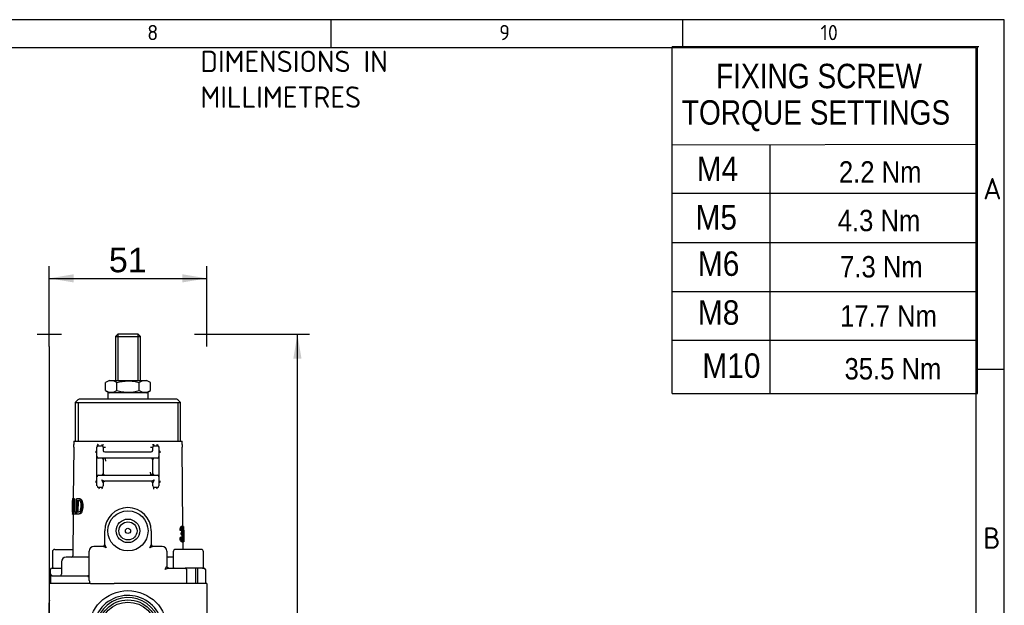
# Model space of a CAD drawing. Header units: millimetres. Extents: x 0 to 578, y 0 to 412.
# Tile 12 of 12: x 417 to 578, y 316 to 412. Entities that reach past the tile are written whole.
import ezdxf
from ezdxf.enums import TextEntityAlignment as Align

# ---------------------------------------------------------------- set-up
doc = ezdxf.new("R2010")
doc.units = ezdxf.units.MM
for name, color, linetype in [('01', 7, 'Continuous'), ('dimensions', 7, 'Continuous'), ('principle_views', 7, 'Continuous'), ('SH12-FR-AD', 7, 'Continuous'), ('torque_table', 7, 'Continuous')]:
    doc.layers.add(name, color=color, linetype=linetype)
doc.styles.add('SEACAD_Arial', font='arial.ttf')
doc.dimstyles.new('ISO', dxfattribs={"dimtxt": 4, "dimasz": 4, "dimexe": 2, "dimexo": 2, "dimgap": 1, "dimtad": 1, "dimdec": 0, "dimlfac": 1.972881, "dimtxsty": 'SEACAD_Arial', "dimblk1": '_SE_FILLED', "dimblk2": '_SE_FILLED', "dimsah": 1, "dimcen": 2, "dimadec": 0, "dimazin": 0, "dimtfac": 0.5, "dimtdec": 3, "dimtmove": 0, "dimatfit": 3, "dimfxl": 1, "dimarcsym": 0})

# ---------------------------------------------------------------- blocks, each defined once
blk = doc.blocks.new('SE1')
at = {"layer": 'principle_views', "color": 7}
for p, q in [((524.05, 359.77), (574.05, 359.77)), ((524.05, 351.08), (574.05, 351.08))]:
    blk.add_line(p, q, dxfattribs=at)
at = {"layer": 'torque_table', "color": 7}
for p, q in [((574.25, 407.78), (524.05, 407.77)), ((524.05, 351.08), (524.05, 407.77)), ((574.01, 351.08), (574.01, 407.77)), ((524.05, 391.77), (574.06, 391.86)), ((540.05, 391.77), (540.05, 351.08)), ((574.05, 383.77), (524.05, 383.77)), ((524.05, 375.77), (574.05, 375.77)), ((524.05, 367.77), (574.05, 367.77))]:
    blk.add_line(p, q, dxfattribs=at)
at = {"layer": 'torque_table', "attachment_point": 7, "style": 'SEACAD_Arial'}
for s, insert, char_height, width in [('{\\fArial|b0||i0||c0|p34;\\C7;\\H3.999996;\\W0.8225;FIXING SCREW}', (531.24, 400.96), 4, 34.4348), ('{\\fArial|b0||i0||c0|p34;\\C7;\\H3.999996;\\W0.8225;TORQUE SETTINGS}', (525.64, 393.96), 4, 44.8695), ('{\\fArial|b0||i0||c0|p34;\\C7;\\H3.5;\\W0.857;2.2 Nm}', (551.35, 385.57), 3.5, 13.2392), ('{\\fArial|b0||i0||c0|p34;\\C7;\\H3.999996;\\W0.875;M4}', (528.08, 385.83), 4, 6.5217), ('{\\fArial|b0||i0||c0|p34;\\C7;\\H3.5;\\W0.857;4.3 Nm}', (551.16, 377.57), 3.5, 13.2392), ('{\\fArial|b0||i0||c0|p34;\\C7;\\H3.999996;\\W0.875;M5}', (527.88, 377.83), 4, 6.5217), ('{\\fArial|b0||i0||c0|p34;\\C7;\\H3.5;\\W0.857;7.3 Nm}', (551.55, 370), 3.5, 13.2392), ('{\\fArial|b0||i0||c0|p34;\\C7;\\H3.999996;\\W0.875;M6}', (528.27, 370.25), 4, 6.5217), ('{\\fArial|b0||i0||c0|p34;\\C7;\\H3.5;\\W0.857;17.7 Nm}', (551.55, 362), 3.5, 15.5218), ('{\\fArial|b0||i0||c0|p34;\\C7;\\H3.999996;\\W0.875;M8}', (528.27, 362.25), 4, 6.5217), ('{\\fArial|b0||i0||c0|p34;\\C7;\\H3.5;\\W0.857;35.5 Nm}', (552.27, 353.3), 3.5, 15.5218), ('{\\fArial|b0||i0||c0|p34;\\C7;\\H3.999996;\\W0.875;M10}', (529, 353.56), 4, 9.966)]:
    blk.add_mtext(s, dxfattribs=dict(at, insert=insert, char_height=char_height, width=width))
blk = doc.blocks.new('SE')
at = {"layer": 'dimensions'}
blk.add_blockref('SE1', (0, 0), dxfattribs=at)
blk = doc.blocks.new('SE3')
at = {"layer": 'SH12-FR-AD', "color": 7, "linetype": 'Continuous'}
for p, q in [((433.35, 360.76), (432.97, 360.38)), ((432.97, 360.38), (437.03, 360.38)), ((432.97, 360.38), (432.97, 353.2)), ((436.65, 360.76), (433.35, 360.76)), ((433.36, 360.76), (433.36, 353.2)), ((435, 360.76), (435, 360.78)), ((436.64, 360.76), (436.64, 353.2)), ((437.03, 360.38), (436.65, 360.76)), ((437.03, 353.2), (437.03, 360.38)), ((431.96, 353.2), (431.33, 352.84)), ((431.96, 353.2), (438.04, 353.2)), ((438.68, 352.84), (438.04, 353.2)), ((431.33, 351.54), (431.33, 352.84)), ((431.33, 351.54), (431.96, 351.18)), ((433.16, 351.54), (433.16, 352.84)), ((436.84, 351.54), (436.84, 352.84)), ((438.04, 351.18), (438.68, 351.54)), ((438.68, 351.54), (438.68, 352.84)), ((426.82, 350.04), (426.38, 349.6)), ((443.01, 350.11), (427, 350.11)), ((438.27, 351.18), (431.71, 351.18)), ((431.71, 351.18), (431.71, 350.11)), ((438.27, 351.18), (438.27, 350.11)), ((443.62, 349.6), (443.18, 350.04)), ((426.38, 349.6), (443.62, 349.6)), ((426.38, 349.6), (426.38, 343.27)), ((426.85, 349.6), (426.85, 343.27)), ((443.15, 349.6), (443.15, 343.27)), ((443.62, 343.27), (443.62, 349.6)), ((426.13, 343.27), (443.87, 343.27)), ((426.13, 343.27), (426.13, 342.73)), ((443.87, 342.73), (443.87, 343.27)), ((426.13, 342.29), (426.05, 333.85)), ((429.93, 342.26), (429.93, 342.34)), ((429.93, 340.73), (429.93, 342.26)), ((430.19, 342.51), (430.69, 342.51)), ((430.95, 342.26), (430.95, 341.75)), ((439.06, 341.75), (439.06, 342.26)), ((439.31, 342.51), (439.82, 342.51)), ((440.07, 342.26), (440.07, 340.73)), ((443.99, 329.29), (443.87, 342.29)), ((429.93, 337.44), (429.93, 340.73)), ((439.82, 340.48), (430.19, 340.48)), ((430.95, 340.23), (430.95, 337.95)), ((431.2, 341.49), (438.8, 341.49)), ((439.06, 337.95), (439.06, 340.23)), ((440.07, 340.73), (440.07, 337.44)), ((429.93, 335.92), (429.93, 337.44)), ((430.19, 337.69), (439.82, 337.69)), ((440.07, 337.44), (440.07, 335.92)), ((430.69, 335.67), (430.19, 335.67)), ((430.95, 336.43), (430.95, 335.92)), ((438.8, 336.68), (431.2, 336.68)), ((439.06, 335.92), (439.06, 336.43)), ((439.82, 335.67), (439.31, 335.67)), ((425.93, 333.66), (425.92, 333.27)), ((425.94, 333.85), (426.07, 333.85)), ((426.12, 333.81), (426.1, 331.36)), ((426.18, 333.81), (426.12, 333.81)), ((426.16, 331.64), (426.18, 333.81)), ((426.18, 333.81), (426.3, 333.81)), ((426.3, 333.81), (426.28, 331.64)), ((426.6, 333.81), (426.58, 331.36)), ((426.92, 333.81), (426.6, 333.81)), ((427.05, 333.81), (426.92, 333.81)), ((427.13, 333.77), (427.26, 333.77)), ((425.92, 332.55), (426.01, 332.55)), ((426.05, 332.58), (426.11, 332.58)), ((426.69, 331.64), (426.71, 333.53)), ((426.71, 333.53), (426.91, 333.53)), ((426.83, 333.53), (426.81, 331.64)), ((427.48, 332.6), (427.61, 332.6)), ((425.91, 331.92), (425.91, 331.52)), ((425.92, 331.33), (426.05, 331.33)), ((426.03, 331.33), (425.97, 324.51)), ((426, 331.7), (426.1, 331.7)), ((426.1, 331.36), (426.46, 331.36)), ((426.47, 331.64), (426.16, 331.64)), ((426.46, 331.36), (426.47, 331.64)), ((426.46, 331.36), (426.58, 331.36)), ((426.47, 331.64), (426.58, 331.64)), ((426.58, 331.36), (426.91, 331.36)), ((426.9, 331.64), (426.69, 331.64)), ((426.91, 331.36), (427.04, 331.36)), ((443.86, 329.29), (443.73, 329.29)), ((444.11, 329.29), (443.99, 329.29)), ((444.11, 329.29), (444.11, 329.29)), ((444.13, 326.8), (444.11, 329.29)), ((444.12, 328.74), (444.13, 326.8)), ((431.2, 326.29), (431.2, 328.57)), ((438.8, 328.57), (438.8, 326.29)), ((443.66, 328.65), (443.53, 328.65)), ((443.66, 327.47), (443.53, 327.47)), ((443.76, 328.62), (443.63, 328.62)), ((443.76, 327.5), (443.63, 327.5)), ((443.83, 327.98), (443.7, 327.98)), ((443.84, 328.27), (443.71, 328.27)), ((443.95, 328.64), (443.82, 328.64)), ((443.85, 328.26), (443.84, 328.27)), ((443.98, 327.55), (443.86, 327.55)), ((444.09, 328.37), (443.99, 328.37)), ((444, 328.04), (443.99, 328.36)), ((444.09, 328.67), (444.01, 328.67)), ((444.09, 328.67), (444.09, 328.37)), ((423.04, 325.53), (425.98, 325.53)), ((429.43, 326.04), (430.95, 326.04)), ((439.06, 326.04), (440.58, 326.04)), ((446.96, 325.53), (442.81, 325.53)), ((443.89, 326.76), (443.76, 326.76)), ((444.01, 326.8), (444, 327)), ((444.13, 326.8), (444.01, 326.8)), ((444.02, 325.53), (444.01, 326.8)), ((444.13, 326.8), (444.13, 326.8)), ((422.63, 325.12), (422.63, 322.68)), ((428.41, 324.26), (424.86, 324.26)), ((428.66, 320.46), (428.66, 325.27)), ((441.34, 325.27), (441.34, 322.74)), ((442.4, 324.26), (441.59, 324.26)), ((442.4, 325.12), (442.4, 322.68)), ((447.37, 322.68), (447.37, 325.12)), ((422.58, 322.49), (423.15, 322.49)), ((423.15, 322.49), (424.1, 322.49)), ((424.1, 323.5), (424.1, 321.47)), ((441.59, 322.49), (444.12, 322.49)), ((444.12, 322.49), (444.37, 322.49)), ((447.18, 322.49), (444.37, 322.49)), ((446.09, 319.95), (446.09, 322.49)), ((446.41, 319.95), (446.41, 322.49)), ((447.18, 322.49), (447.42, 322.49)), ((422.33, 321.47), (422.33, 322.23)), ((422.33, 321.47), (422.33, 320.97)), ((422.33, 320.97), (422.33, 319.95)), ((422.58, 321.22), (428.41, 321.22)), ((444.63, 319.95), (444.63, 322.23)), ((447.67, 322.23), (447.67, 319.95)), ((428.86, 319.95), (422.13, 319.95)), ((422.13, 319.95), (422.13, 317.04)), ((428.86, 319.95), (429.43, 319.95)), ((429.43, 319.95), (432.72, 319.95)), ((435, 319.95), (432.72, 319.95)), ((445.34, 319.95), (435, 319.95)), ((447.88, 319.95), (445.34, 319.95)), ((447.88, 319.95), (447.88, 312.35)), ((422.13, 317.03), (422.13, 316.81)), ((422.13, 312.81), (422.13, 316.81))]:
    blk.add_line(p, q, dxfattribs=at)
at = {"layer": 'SH12-FR-AD', "color": 7}
blk.add_line((435, 360.73), (435, 360.76), dxfattribs=at)
at = {"layer": 'SH12-FR-AD', "color": 7, "linetype": 'Continuous'}
for centre, radius in [((422.13, 360.76), 0.0253), ((447.88, 360.76), 0.0253), ((435, 328.57), 3.29), ((435, 328.57), 1.93), ((435, 328.57), 1.48), ((435, 328.57), 0.431), ((435, 312.35), 6.44), ((435, 312.35), 4.92), ((435, 312.35), 4.56)]:
    blk.add_circle(centre, radius, dxfattribs=at)
for centre, radius, start, end in [((432.24, 351.48), 1.64, 55.9374, 124.0626), ((437.76, 351.48), 1.64, 55.9374, 124.0626), ((432.24, 352.9), 1.64, 235.9374, 304.0626), ((437.76, 352.9), 1.64, 235.9374, 304.0626), ((427, 349.86), 0.253, 90, 135), ((443.01, 349.86), 0.253, 45, 90), ((375.44, 342.73), 50.69, 359.5, 0), ((430.64, 342.32), 0.704, 152.7965, 178.5126), ((430.19, 342.26), 0.253, 90, 180), ((430.69, 342.26), 0.253, 0, 90), ((431.02, 344.72), 2.45, 268.1989, 276.6036), ((431.19, 352.67), 10.41, 268.6568, 270.631), ((431.2, 341.75), 0.253, 180, 270), ((438.81, 353.24), 10.98, 269.4187, 271.2905), ((438.8, 341.75), 0.253, 270, 0), ((439.31, 342.26), 0.253, 90, 180), ((439.82, 342.26), 0.253, 0, 90), ((440.2, 341.76), 0.53, 92.4111, 103.8891), ((440.16, 343.9), 1.65, 266.9607, 270.6383), ((494.56, 342.73), 50.69, 180, 180.5), ((430.19, 340.73), 0.253, 180, 270), ((431.2, 340.23), 0.253, 90, 180), ((438.8, 340.23), 0.253, 0, 90), ((439.34, 340.19), 0.289, 96.6876, 173.3124), ((439.82, 340.73), 0.253, 270, 0), ((430.19, 337.44), 0.253, 90, 180), ((430.66, 337.98), 0.289, 276.6876, 353.3124), ((109.52, 176.03), 359.22, 26.5199, 26.6102), ((584.1, 643.12), 342.47, 243.3875, 243.4824), ((431.2, 337.95), 0.253, 180, 270), ((438.8, 337.95), 0.253, 270, 0), ((283.54, 647.83), 347.74, 296.5184, 296.6117), ((745.5, 183.52), 342.47, 153.3875, 153.4824), ((439.82, 337.44), 0.253, 0, 90), ((430.19, 335.92), 0.253, 180, 270), ((430.69, 335.92), 0.253, 270, 0), ((431.2, 336.43), 0.253, 90, 180), ((438.8, 336.43), 0.253, 0, 90), ((439.31, 335.92), 0.253, 180, 270), ((439.82, 335.92), 0.253, 270, 0), ((426.94, 333.38), 0.434, 63.4588, 92.4935), ((427.06, 333.38), 0.435, 63.4666, 92.4857), ((422.24, 332.41), 3.77, 347.7645, 2.7249), ((416.3, 332.7), 9.7, 359.3528, 2.633), ((417.49, 332.6), 8.55, 353.9816, 359.9053), ((426.93, 333.21), 0.316, 57.5599, 93.2468), ((424.72, 332.59), 2.6, 346.9218, 0.2741), ((435, 328.57), 3.8, 0, 180), ((439.88, 329.14), 4.11, 358.1181, 2.0658), ((440.01, 329.14), 4.11, 353.3554, 2.0662), ((441.91, 328.71), 2.21, 351.2088, 0.7691), ((442.62, 328.56), 1.39, 343.1708, 3.8206), ((423.04, 325.12), 0.405, 90, 180), ((429.43, 325.27), 0.76, 90, 180), ((430.95, 326.29), 0.253, 270, 0), ((278.04, 19.59), 342.47, 63.3875, 63.4824), ((742.35, 481.55), 347.74, 206.5184, 206.6117), ((132.36, 479.19), 342.47, 333.3875, 333.4824), ((594.32, 14.88), 347.74, 116.5184, 116.6117), ((439.06, 326.29), 0.253, 180, 270), ((440.58, 325.27), 0.76, 0, 90), ((442.81, 325.12), 0.405, 90, 180), ((446.96, 325.12), 0.405, 0, 90), ((424.86, 323.5), 0.76, 90, 180), ((425.72, 324.51), 0.253, 270, 359.5), ((428.41, 324.51), 0.253, 270, 0), ((441.59, 324.51), 0.253, 180, 270), ((422.58, 322.23), 0.253, 90, 180), ((422.83, 322.68), 0.193, 180, 270), ((134.89, 475.65), 342.47, 333.3875, 333.4824), ((596.85, 11.33), 347.74, 116.5184, 116.6117), ((441.59, 322.74), 0.253, 180, 270), ((442.59, 322.68), 0.193, 180, 270), ((444.37, 322.23), 0.253, 0, 90), ((447.18, 322.68), 0.193, 270, 0), ((447.42, 322.23), 0.253, 0, 90), ((422.58, 320.97), 0.253, 90, 180), ((423.85, 321.47), 0.253, 270, 0), ((428.41, 321.47), 0.253, 270, 0), ((429.43, 320.46), 0.76, 180, 221.8103), ((435, 312.35), 5.66, 255, 195), ((435, 312.35), 5.3, 255, 195), ((422.38, 317.03), 0.255, 141.1135, 179.9197)]:
    blk.add_arc(centre, radius, start, end, dxfattribs=at)
for centre, major_axis, ratio, start_param, end_param in [((430.69, 342.76), (0, 0.253), 0.472222, 3.141593, 4.712389), ((430.87, 342.73), (0.089, 0.237), 0.429353, 3.141593, 4.872018), ((438.8, 342.29), (-0.253, 0.017), 0.040751, 1.142973, 3.141857), ((439.13, 342.73), (-0.089, 0.237), 0.429353, 1.411167, 3.141593), ((439.31, 342.76), (0, 0.253), 0.472222, 1.570796, 3.141593), ((439.82, 342.76), (0, 0.253), 0.527778, 1.570796, 3.141593), ((439.99, 342.73), (0.089, 0.237), 0.522172, 1.764154, 3.141593), ((430.19, 335.41), (0, -0.253), 0.524219, 1.56207, 3.141593), ((430.69, 335.41), (0, -0.253), 0.469038, 1.56207, 3.141593), ((439.31, 335.41), (0, 0.253), 0.469038, 0, 1.579523), ((439.82, 335.41), (0, 0.253), 0.524219, 0, 1.579523), ((435, 328.36), (8.99, 0), 0.1, 0.286047, 0.323304), ((435, 327.75), (9, 0), 0.1, -0.325012, -0.287757), ((435.13, 328.36), (8.99, 0), 0.1, 0.286047, 0.323304), ((435.13, 327.75), (9, 0), 0.1, -0.325012, -0.287757), ((441.52, 322.64), (0.075, 0.102), 0.508729, 1.927485, 3.141593), ((441.59, 322.61), (0, 0.127), 0.597701, 1.570796, 3.141593)]:
    blk.add_ellipse(centre, major_axis=major_axis, ratio=ratio, start_param=start_param, end_param=end_param, dxfattribs=at)
for points, knots in [([(433.16, 352.84), (433.46, 352.92), (433.76, 352.99), (434.37, 353.09), (434.69, 353.12), (435.31, 353.12), (435.62, 353.1), (436.23, 353), (436.54, 352.92), (436.84, 352.84)], [0, 0, 0, 0, 0.25, 0.25, 0.5, 0.5, 0.75, 0.75, 1, 1, 1, 1]), ([(433.16, 351.54), (433.46, 351.46), (433.76, 351.38), (434.37, 351.29), (434.69, 351.26), (435.31, 351.26), (435.62, 351.28), (436.23, 351.38), (436.54, 351.46), (436.84, 351.54)], [0, 0, 0, 0, 0.25, 0.25, 0.5, 0.5, 0.75, 0.75, 1, 1, 1, 1]), ([(429.81, 341.36), (429.81, 341.37), (429.81, 341.39), (429.81, 341.42), (429.81, 341.46), (429.81, 341.52), (429.81, 341.59), (429.82, 341.64), (429.83, 341.67)], [0, 0, 0, 0, 0.100459, 0.221139, 0.363815, 0.529559, 0.753063, 1, 1, 1, 1]), ([(430.04, 342.76), (430.04, 342.75), (430.04, 342.74), (430.05, 342.71), (430.05, 342.69), (430.06, 342.66), (430.06, 342.63), (430.08, 342.6), (430.1, 342.55), (430.13, 342.53), (430.15, 342.52), (430.16, 342.51)], [0, 0, 0, 0, 0.0459197, 0.0932326, 0.1427054, 0.1950152, 0.2507427, 0.3647382, 0.5003484, 0.7495, 0.8591515, 0.8591515, 0.8591515, 0.8591515]), ([(440.18, 341.67), (440.18, 341.65), (440.19, 341.63), (440.19, 341.59), (440.19, 341.55), (440.19, 341.49), (440.19, 341.43), (440.19, 341.38), (440.2, 341.36)], [0, 0, 0, 0, 0.126542, 0.247262, 0.362097, 0.471013, 0.779077, 1, 1, 1, 1]), ([(430.95, 340.23), (430.94, 340.25), (430.94, 340.29), (430.9, 340.35), (430.85, 340.41), (430.78, 340.47), (430.72, 340.48), (430.69, 340.48)], [0, 0, 0, 0, 0.144353, 0.311715, 0.501061, 0.70688, 1, 1, 1, 1]), ([(431.2, 340.48), (431.21, 340.48), (431.22, 340.47), (431.25, 340.43), (431.28, 340.34), (431.3, 340.2), (431.31, 340.07), (431.31, 340.01), (431.31, 339.97)], [0, 0, 0, 0, 0.155505, 0.250489, 0.499669, 0.748835, 0.875527, 1, 1, 1, 1]), ([(438.8, 337.69), (438.79, 337.7), (438.78, 337.7), (438.75, 337.74), (438.73, 337.83), (438.71, 337.97), (438.7, 338.1), (438.7, 338.17), (438.7, 338.2)], [0, 0, 0, 0, 0.155505, 0.250489, 0.499669, 0.748835, 0.875527, 1, 1, 1, 1]), ([(439.06, 337.95), (439.06, 337.93), (439.06, 337.89), (439.1, 337.82), (439.15, 337.76), (439.22, 337.71), (439.28, 337.7), (439.31, 337.69)], [0, 0, 0, 0, 0.144353, 0.311715, 0.501061, 0.70688, 1, 1, 1, 1]), ([(429.83, 336.45), (429.82, 336.46), (429.82, 336.49), (429.81, 336.52), (429.81, 336.56), (429.81, 336.62), (429.81, 336.68), (429.81, 336.73), (429.81, 336.75)], [0, 0, 0, 0, 0.125907, 0.246392, 0.361417, 0.470954, 0.778691, 1, 1, 1, 1]), ([(440.2, 336.75), (440.19, 336.74), (440.19, 336.72), (440.19, 336.69), (440.19, 336.65), (440.2, 336.59), (440.19, 336.52), (440.18, 336.47), (440.18, 336.45)], [0, 0, 0, 0, 0.100754, 0.221531, 0.36413, 0.52963, 0.753936, 1, 1, 1, 1]), ([(425.92, 332.55), (425.92, 332.65), (425.92, 332.75), (425.92, 332.85), (425.92, 332.96), (425.92, 333.06), (425.92, 333.15), (425.92, 333.22), (425.92, 333.29), (425.92, 333.35), (425.92, 333.41), (425.93, 333.46), (425.93, 333.5), (425.93, 333.53), (425.93, 333.55), (425.94, 333.56), (425.94, 333.56), (425.94, 333.56), (425.94, 333.56)], [0, 0, 0, 0, 0.217936, 0.217936, 0.217936, 0.438466, 0.438466, 0.438466, 0.61459, 0.61459, 0.61459, 0.791809, 0.791809, 0.791809, 0.948968, 0.948968, 0.948968, 1, 1, 1, 1]), ([(425.94, 333.85), (425.94, 333.84), (425.93, 333.81), (425.93, 333.71), (425.93, 333.69), (425.93, 333.66)], [0, 0, 0, 0, 0.25, 0.25, 0.3229451, 0.3229451, 0.3229451, 0.3229451]), ([(426.05, 332.58), (426.05, 332.88), (426.04, 333.18), (426.01, 333.56), (425.99, 333.66), (425.97, 333.81), (425.95, 333.84), (425.94, 333.85)], [0, 0, 0, 0, 0.5, 0.5, 0.75, 0.75, 1, 1, 1, 1]), ([(425.94, 333.56), (425.94, 333.56), (425.95, 333.56), (425.95, 333.55), (425.95, 333.54), (425.96, 333.51), (425.97, 333.48), (425.98, 333.41), (425.98, 333.36), (425.99, 333.29), (425.99, 333.26), (425.99, 333.21), (426, 333.18), (426, 333.15)], [0, 0, 0, 0, 0.125, 0.125, 0.25, 0.25, 0.5, 0.5, 0.75, 0.75, 0.875, 0.875, 1, 1, 1, 1]), ([(426.07, 333.85), (426.08, 333.84), (426.09, 333.81), (426.11, 333.72), (426.11, 333.7), (426.12, 333.68)], [0, 0, 0, 0, 0.25, 0.25, 0.3126583, 0.3126583, 0.3126583, 0.3126583]), ([(427.48, 332.6), (427.48, 332.66), (427.48, 332.72), (427.48, 332.84), (427.47, 332.9), (427.46, 333.02), (427.45, 333.07), (427.43, 333.19), (427.42, 333.25), (427.39, 333.36), (427.38, 333.41), (427.34, 333.51), (427.32, 333.55), (427.27, 333.63), (427.24, 333.67), (427.2, 333.71), (427.19, 333.73), (427.16, 333.75), (427.15, 333.76), (427.13, 333.77)], [0, 0, 0, 0, 0.125, 0.125, 0.25, 0.25, 0.375, 0.375, 0.5, 0.5, 0.625, 0.625, 0.75, 0.75, 0.875, 0.875, 0.9375, 0.9375, 1, 1, 1, 1]), ([(427.26, 333.77), (427.27, 333.76), (427.29, 333.75), (427.32, 333.73), (427.33, 333.71), (427.37, 333.67), (427.4, 333.63), (427.47, 333.51), (427.5, 333.41), (427.56, 333.2), (427.58, 333.08), (427.6, 332.9), (427.6, 332.84), (427.61, 332.72), (427.61, 332.66), (427.61, 332.6)], [0, 0, 0, 0, 0.0625, 0.0625, 0.125, 0.125, 0.25, 0.25, 0.5, 0.5, 0.75, 0.75, 0.875, 0.875, 1, 1, 1, 1]), ([(425.92, 331.61), (425.92, 331.61), (425.92, 331.61), (425.92, 331.62), (425.92, 331.63), (425.91, 331.65), (425.91, 331.67), (425.91, 331.75), (425.91, 331.83), (425.91, 331.96), (425.91, 332.01), (425.91, 332.12), (425.91, 332.17), (425.92, 332.27), (425.92, 332.33), (425.92, 332.44), (425.92, 332.49), (425.92, 332.55)], [0, 0, 0, 0, 0.0625, 0.0625, 0.125, 0.125, 0.25, 0.25, 0.5, 0.5, 0.625, 0.625, 0.75, 0.75, 0.875, 0.875, 1, 1, 1, 1]), ([(427.25, 332), (427.24, 331.97), (427.23, 331.94), (427.21, 331.88), (427.2, 331.85), (427.16, 331.78), (427.13, 331.74), (427.03, 331.66), (426.96, 331.65), (426.9, 331.64)], [0, 0, 0, 0, 0.125, 0.125, 0.25, 0.25, 0.5, 0.5, 1, 1, 1, 1]), ([(426.91, 331.36), (426.98, 331.36), (427.06, 331.38), (427.21, 331.48), (427.28, 331.58), (427.43, 331.96), (427.48, 332.28), (427.48, 332.6)], [0, 0, 0, 0, 0.25, 0.25, 0.5, 0.5, 1, 1, 1, 1]), ([(427.61, 332.6), (427.6, 332.28), (427.56, 331.97), (427.41, 331.58), (427.34, 331.48), (427.19, 331.38), (427.11, 331.36), (427.04, 331.36)], [0, 0, 0, 0, 0.5, 0.5, 0.75, 0.75, 1, 1, 1, 1]), ([(427.1, 333.48), (427.11, 333.47), (427.12, 333.46), (427.14, 333.44), (427.15, 333.43), (427.17, 333.39), (427.19, 333.36), (427.22, 333.3), (427.23, 333.26), (427.26, 333.19), (427.27, 333.15), (427.29, 333.03), (427.3, 332.95), (427.31, 332.78), (427.31, 332.69), (427.31, 332.6)], [0, 0, 0, 0, 0.0625, 0.0625, 0.125, 0.125, 0.25, 0.25, 0.375, 0.375, 0.5, 0.5, 0.75, 0.75, 1, 1, 1, 1]), ([(425.91, 331.51), (425.91, 331.48), (425.91, 331.45), (425.91, 331.39), (425.91, 331.37), (425.91, 331.34), (425.92, 331.33), (425.92, 331.33), (425.92, 331.33), (425.92, 331.33)], [0.3131555, 0.3131555, 0.3131555, 0.3131555, 0.5, 0.5, 0.75, 0.75, 0.875, 0.875, 1, 1, 1, 1]), ([(425.92, 331.33), (425.92, 331.33), (425.93, 331.33), (425.93, 331.33), (425.93, 331.34), (425.94, 331.36), (425.95, 331.39), (425.96, 331.45), (425.97, 331.5), (425.98, 331.57), (425.99, 331.59), (425.99, 331.64), (426, 331.67), (426, 331.7)], [0, 0, 0, 0, 0.125, 0.125, 0.25, 0.25, 0.5, 0.5, 0.75, 0.75, 0.875, 0.875, 1, 1, 1, 1]), ([(426.1, 331.49), (426.09, 331.47), (426.09, 331.44), (426.08, 331.39), (426.07, 331.36), (426.06, 331.34), (426.06, 331.33), (426.05, 331.33), (426.05, 331.33), (426.05, 331.33)], [0.3472347, 0.3472347, 0.3472347, 0.3472347, 0.5, 0.5, 0.75, 0.75, 0.875, 0.875, 1, 1, 1, 1]), ([(443.53, 328.65), (443.53, 328.69), (443.53, 328.74), (443.54, 328.82), (443.55, 328.86), (443.56, 328.94), (443.57, 328.98), (443.58, 329.05), (443.59, 329.09), (443.62, 329.18), (443.64, 329.22), (443.68, 329.26), (443.69, 329.27), (443.71, 329.29), (443.72, 329.29), (443.73, 329.29)], [0, 0, 0, 0, 0.125, 0.125, 0.25, 0.25, 0.375, 0.375, 0.5, 0.5, 0.75, 0.75, 0.875, 0.875, 1, 1, 1, 1]), ([(443.86, 329.29), (443.85, 329.29), (443.84, 329.29), (443.82, 329.27), (443.8, 329.26), (443.78, 329.23), (443.77, 329.22), (443.75, 329.17), (443.74, 329.15), (443.71, 329.06), (443.69, 328.99), (443.67, 328.87), (443.67, 328.82), (443.66, 328.74), (443.66, 328.69), (443.66, 328.65)], [0, 0, 0, 0, 0.125, 0.125, 0.25, 0.25, 0.375, 0.375, 0.5, 0.5, 0.75, 0.75, 0.875, 0.875, 1, 1, 1, 1]), ([(443.76, 328.62), (443.76, 328.64), (443.76, 328.67), (443.76, 328.72), (443.76, 328.74), (443.77, 328.82), (443.78, 328.86), (443.8, 328.93), (443.81, 328.96), (443.83, 328.99), (443.84, 328.99), (443.85, 329), (443.86, 329), (443.86, 329)], [0, 0, 0, 0, 0.125, 0.125, 0.25, 0.25, 0.5, 0.5, 0.75, 0.75, 0.875, 0.875, 1, 1, 1, 1]), ([(443.82, 328.64), (443.82, 328.67), (443.82, 328.69), (443.82, 328.74), (443.82, 328.77), (443.81, 328.83), (443.81, 328.87), (443.8, 328.91), (443.8, 328.91), (443.8, 328.91)], [0, 0, 0, 0, 0.125, 0.125, 0.25, 0.25, 0.5, 0.5, 0.5208341, 0.5208341, 0.5208341, 0.5208341]), ([(444.01, 328.65), (444.01, 328.7), (444.01, 328.74), (444, 328.83), (444, 328.87), (443.99, 328.95), (443.99, 328.99), (443.98, 329.06), (443.97, 329.09), (443.95, 329.18), (443.94, 329.22), (443.91, 329.26), (443.9, 329.27), (443.88, 329.29), (443.87, 329.29), (443.86, 329.29)], [0, 0, 0, 0, 0.125, 0.125, 0.25, 0.25, 0.375, 0.375, 0.5, 0.5, 0.75, 0.75, 0.875, 0.875, 1, 1, 1, 1]), ([(443.86, 329), (443.87, 329), (443.88, 329), (443.89, 328.99), (443.89, 328.99), (443.91, 328.96), (443.92, 328.94), (443.93, 328.87), (443.94, 328.83), (443.95, 328.77), (443.95, 328.74), (443.95, 328.69), (443.95, 328.67), (443.95, 328.64)], [0, 0, 0, 0, 0.125, 0.125, 0.25, 0.25, 0.5, 0.5, 0.75, 0.75, 0.875, 0.875, 1, 1, 1, 1]), ([(443.76, 326.76), (443.71, 326.77), (443.66, 326.82), (443.57, 327.08), (443.54, 327.27), (443.53, 327.47)], [0, 0, 0, 0, 0.5, 0.5, 1, 1, 1, 1]), ([(443.66, 327.47), (443.67, 327.27), (443.69, 327.08), (443.78, 326.82), (443.84, 326.77), (443.89, 326.76)], [0, 0, 0, 0, 0.5, 0.5, 1, 1, 1, 1]), ([(443.72, 328.26), (443.73, 328.26), (443.74, 328.26), (443.75, 328.27), (443.76, 328.28), (443.77, 328.3), (443.79, 328.32), (443.8, 328.37), (443.81, 328.39), (443.81, 328.42), (443.81, 328.43), (443.82, 328.45), (443.82, 328.47), (443.82, 328.5), (443.82, 328.53), (443.82, 328.59), (443.82, 328.62), (443.82, 328.64)], [0, 0, 0, 0, 0.125, 0.125, 0.25, 0.25, 0.5, 0.5, 0.625, 0.625, 0.6875, 0.6875, 0.75, 0.75, 0.875, 0.875, 1, 1, 1, 1]), ([(443.89, 327.05), (443.88, 327.05), (443.87, 327.05), (443.86, 327.06), (443.85, 327.07), (443.83, 327.1), (443.81, 327.13), (443.8, 327.2), (443.79, 327.22), (443.78, 327.27), (443.78, 327.3), (443.77, 327.38), (443.76, 327.44), (443.76, 327.5)], [0, 0, 0, 0, 0.125, 0.125, 0.25, 0.25, 0.5, 0.5, 0.625, 0.625, 0.75, 0.75, 1, 1, 1, 1]), ([(443.86, 327.55), (443.86, 327.58), (443.86, 327.61), (443.85, 327.67), (443.85, 327.7), (443.85, 327.79), (443.84, 327.84), (443.82, 327.93), (443.81, 327.96), (443.8, 327.98), (443.8, 327.98), (443.8, 327.98)], [0, 0, 0, 0, 0.125, 0.125, 0.25, 0.25, 0.5, 0.5, 0.75, 0.75, 0.7527531, 0.7527531, 0.7527531, 0.7527531]), ([(443.82, 327.12), (443.82, 327.12), (443.82, 327.13), (443.83, 327.14), (443.83, 327.17), (443.84, 327.24), (443.85, 327.29), (443.86, 327.38), (443.86, 327.42), (443.86, 327.48), (443.86, 327.51), (443.86, 327.55)], [0.3692402, 0.3692402, 0.3692402, 0.3692402, 0.375, 0.375, 0.5, 0.5, 0.75, 0.75, 0.875, 0.875, 1, 1, 1, 1]), ([(443.83, 327.98), (443.84, 327.99), (443.85, 327.99), (443.85, 328), (443.86, 328), (443.86, 328.01), (443.87, 328.01), (443.87, 328.01), (443.88, 328.01), (443.88, 328.01)], [0, 0, 0, 0, 0.416459, 0.416459, 0.416459, 0.706993, 0.706993, 0.706993, 1, 1, 1, 1]), ([(443.95, 328.64), (443.95, 328.62), (443.95, 328.59), (443.95, 328.53), (443.95, 328.5), (443.94, 328.45), (443.94, 328.43), (443.93, 328.39), (443.93, 328.37), (443.91, 328.32), (443.9, 328.3), (443.88, 328.28), (443.88, 328.27), (443.86, 328.26), (443.86, 328.26), (443.85, 328.26)], [0, 0, 0, 0, 0.125, 0.125, 0.25, 0.25, 0.375, 0.375, 0.5, 0.5, 0.75, 0.75, 0.875, 0.875, 1, 1, 1, 1]), ([(443.88, 328.01), (443.89, 328.01), (443.9, 328.01), (443.91, 328), (443.92, 327.99), (443.94, 327.96), (443.95, 327.93), (443.96, 327.86), (443.96, 327.84), (443.97, 327.79), (443.97, 327.76), (443.98, 327.7), (443.98, 327.67), (443.98, 327.61), (443.98, 327.58), (443.98, 327.55)], [0, 0, 0, 0, 0.125, 0.125, 0.25, 0.25, 0.5, 0.5, 0.625, 0.625, 0.75, 0.75, 0.875, 0.875, 1, 1, 1, 1]), ([(443.89, 326.76), (443.94, 326.77), (443.98, 326.83), (444.01, 327.05), (444.02, 327.14), (444.04, 327.33), (444.04, 327.44), (444.04, 327.55)], [0, 0, 0, 0, 0.5, 0.5, 0.75, 0.75, 1, 1, 1, 1]), ([(443.98, 327.55), (443.98, 327.51), (443.98, 327.48), (443.98, 327.42), (443.98, 327.39), (443.98, 327.29), (443.97, 327.24), (443.95, 327.14), (443.94, 327.11), (443.92, 327.07), (443.92, 327.06), (443.9, 327.05), (443.89, 327.05), (443.89, 327.05)], [0, 0, 0, 0, 0.125, 0.125, 0.25, 0.25, 0.5, 0.5, 0.75, 0.75, 0.875, 0.875, 1, 1, 1, 1]), ([(444.04, 327.55), (444.04, 327.62), (444.03, 327.69), (444.03, 327.79), (444.03, 327.82), (444.02, 327.88), (444.02, 327.91), (444.01, 327.97), (444.01, 328), (444, 328.04), (443.99, 328.06), (443.98, 328.1), (443.98, 328.12), (443.96, 328.14), (443.96, 328.15), (443.95, 328.16)], [0, 0, 0, 0, 0.25, 0.25, 0.375, 0.375, 0.5, 0.5, 0.625, 0.625, 0.75, 0.75, 0.875, 0.875, 1, 1, 1, 1]), ([(441.44, 322.64), (441.41, 322.65), (441.38, 322.67), (441.35, 322.7), (441.34, 322.72), (441.34, 322.74)], [0, 0, 0, 0, 0.5, 0.5, 1, 1, 1, 1]), ([(422.55, 321.22), (422.51, 321.23), (422.48, 321.26), (422.44, 321.32), (422.43, 321.35), (422.41, 321.41), (422.4, 321.44), (422.4, 321.47)], [0.1241812, 0.1241812, 0.1241812, 0.1241812, 0.5, 0.5, 0.75, 0.75, 1, 1, 1, 1]), ([(428.54, 320.97), (428.54, 320.97), (428.54, 320.99), (428.54, 321.02), (428.54, 321.04), (428.53, 321.06), (428.52, 321.09), (428.51, 321.13), (428.49, 321.18), (428.46, 321.2), (428.43, 321.22), (428.42, 321.22), (428.41, 321.22)], [0, 0, 0, 0, 0.047557, 0.096001, 0.145903, 0.197783, 0.252101, 0.368602, 0.501785, 0.750766, 0.861726, 1, 1, 1, 1])]:
    blk.add_open_spline(points, degree=3, knots=knots, dxfattribs=at)
for points in [[(443.7, 327.98), (443.71, 328.12), (443.71, 328.27)], [(443.84, 328.27), (443.83, 328.12), (443.83, 327.98)]]:
    blk.add_open_spline(points, degree=2, dxfattribs=at)
blk = doc.blocks.new('DMBLK187')
at = {"layer": 'dimensions', "linetype": 'Continuous'}
for points in [[(426.13, 240.77), (422.13, 240.1), (426.13, 239.43)], [(431, 240.77), (431, 239.43), (435, 240.1)]]:
    blk.add_hatch(color=7, dxfattribs=at).paths.add_polyline_path(points)
at = {"layer": 'dimensions', "color": 7, "linetype": 'Continuous'}
for p, q in [((422.13, 358.76), (422.13, 362.76)), ((420.13, 360.76), (424.13, 360.76)), ((422.13, 358.76), (422.13, 238.1)), ((435, 247.27), (435, 251.27)), ((433, 249.27), (437, 249.27)), ((435, 247.27), (435, 238.1)), ((422.13, 240.1), (435, 240.1))]:
    blk.add_line(p, q, dxfattribs=at)
at = {"layer": 'dimensions', "color": 7, "linetype": 'Continuous', "style": 'SEACAD_Arial'}
blk.add_text('25', height=4, dxfattribs=at).set_placement((425.43, 245.1), align=Align.TOP_LEFT)
blk = doc.blocks.new('_SE_FILLED')
at = {"color": 0}
blk.add_line((0, 0), (-1, 0), dxfattribs=at)
blk.add_solid([(0, 0), (-1, -0.1665), (-1, 0.1665), (0, 0)], dxfattribs=at)
blk = doc.blocks.new('DMBLK188')
at = {"layer": 'dimensions', "linetype": 'Continuous'}
for points in [[(426.13, 370.57), (422.13, 369.9), (426.13, 369.23)], [(443.88, 370.57), (443.88, 369.23), (447.88, 369.9)]]:
    blk.add_hatch(color=7, dxfattribs=at).paths.add_polyline_path(points)
at = {"layer": 'dimensions', "color": 7, "linetype": 'Continuous'}
for p, q in [((422.13, 362.76), (422.13, 371.9)), ((447.88, 362.76), (447.88, 371.9)), ((422.13, 369.9), (447.88, 369.9)), ((422.13, 358.76), (422.13, 362.76)), ((447.88, 358.76), (447.88, 362.76)), ((420.13, 360.76), (424.13, 360.76)), ((445.88, 360.76), (449.88, 360.76))]:
    blk.add_line(p, q, dxfattribs=at)
at = {"layer": 'dimensions', "color": 7, "linetype": 'Continuous', "style": 'SEACAD_Arial'}
blk.add_text('51', height=4, dxfattribs=at).set_placement((431.87, 374.9), align=Align.TOP_LEFT)
blk = doc.blocks.new('DMBLK190')
at = {"layer": 'dimensions', "linetype": 'Continuous'}
for points in [[(463.4, 356.76), (462.73, 360.76), (462.06, 356.76)], [(463.4, 253.27), (462.06, 253.27), (462.73, 249.27)]]:
    blk.add_hatch(color=7, dxfattribs=at).paths.add_polyline_path(points)
at = {"layer": 'dimensions', "color": 7, "linetype": 'Continuous'}
for p, q in [((447.88, 358.76), (447.88, 362.76)), ((445.88, 360.76), (449.88, 360.76)), ((449.88, 360.76), (464.73, 360.76)), ((462.73, 249.27), (462.73, 360.76)), ((435, 247.27), (435, 251.27)), ((433, 249.27), (437, 249.27)), ((437, 249.27), (464.73, 249.27))]:
    blk.add_line(p, q, dxfattribs=at)
at = {"layer": 'dimensions', "color": 7, "linetype": 'Continuous', "style": 'SEACAD_Arial'}
blk.add_text('220', height=4, rotation=90, dxfattribs=at).set_placement((457.73, 300.32), align=Align.TOP_LEFT)

msp = doc.modelspace()

# ---------------------------------------------------------------- linework, layer by layer
at = {"layer": '01', "color": 7}
for p, q in [((578.42, 412.24), (12.42, 412.24)), ((468.22, 412.24), (468.22, 407.65)), ((525.82, 407.65), (525.82, 412.24)), ((578.42, 12), (578.42, 412.24)), ((573.83, 407.65), (17.01, 407.65)), ((573.83, 16.59), (573.83, 407.65)), ((573.83, 355.06), (578.42, 355.06))]:
    msp.add_line(p, q, dxfattribs=at)

# ---------------------------------------------------------------- block references
msp.add_blockref('SE', (0, 0))
at = {"layer": 'dimensions'}
msp.add_blockref('SE3', (0, 0), dxfattribs=at)

# ---------------------------------------------------------------- texts
at = {"layer": '01', "attachment_point": 7}
for s, insert, char_height, width in [('{\\fSolid Edge ISO|b0||i0||c0|p34;\\C7;\\H2.5;\\W1.;8}', (438.15, 408.88), 2.5, 1.9331), ('{\\fSolid Edge ISO|b0||i0||c0|p34;\\C7;\\H2.5;\\W1.;9}', (495.75, 408.88), 2.5, 1.9331), ('{\\fSolid Edge ISO|b0||i0||c0|p34;\\C7;\\H2.5;\\W1.;10}', (548.35, 408.88), 2.5, 3.8661), ('{\\fSolid Edge ISO|b0||i0||c0|p34;\\C7;\\H3.5;\\W1.;DIMENSIONS IN MILLIMETRES}', (446.86, 397.82), 3.5, 45.9528), ('{\\fSolid Edge ISO|b0||i0||c0|p34;\\C7;\\H3.5;\\W1.;A}', (574.96, 382.82), 3.5, 2.3089), ('{\\fSolid Edge ISO|b0||i0||c0|p34;\\C7;\\H3.5;\\W1.;A}', (574.96, 382.82), 3.5, 2.3089), ('{\\fSolid Edge ISO|b0||i0||c0|p34;\\C7;\\H3.5;\\W1.;B}', (574.96, 325.64), 3.5, 2.3089), ('{\\fSolid Edge ISO|b0||i0||c0|p34;\\C7;\\H3.5;\\W1.;B}', (574.96, 325.64), 3.5, 2.3089)]:
    msp.add_mtext(s, dxfattribs=dict(at, insert=insert, char_height=char_height, width=width))

# ---------------------------------------------------------------- dimensions: what is measured, and where the dimension line sits
at = {"layer": 'dimensions', "color": 7, "linetype": 'Continuous'}
for base, p1, angle, picture, middle, dimtype in [((422.13, 369.9), (422.13, 360.76), 0, 'DMBLK188', (435, 369.9), 161), ((462.73, 360.76), (435, 249.27), 90, 'DMBLK190', (462.73, 305.01), 160)]:
    dim = msp.add_linear_dim(base=base, p1=p1, p2=(447.88, 360.76), angle=angle, text='\\A1;<>', dimstyle='ISO', dxfattribs=at)
    dim.commit()
    dim.dimension.update_dxf_attribs({"geometry": picture, "text_midpoint": middle, "dimtype": dimtype})
dim = msp.add_linear_dim(base=(435, 240.1), p1=(422.13, 360.76), p2=(435, 249.27), text='\\A1;<>', dimstyle='ISO', dxfattribs=at)
dim.commit()
dim.dimension.update_dxf_attribs({"geometry": 'DMBLK187', "text_midpoint": (428.56, 240.1), "dimtype": 160})

doc.saveas('drawing.dxf')
